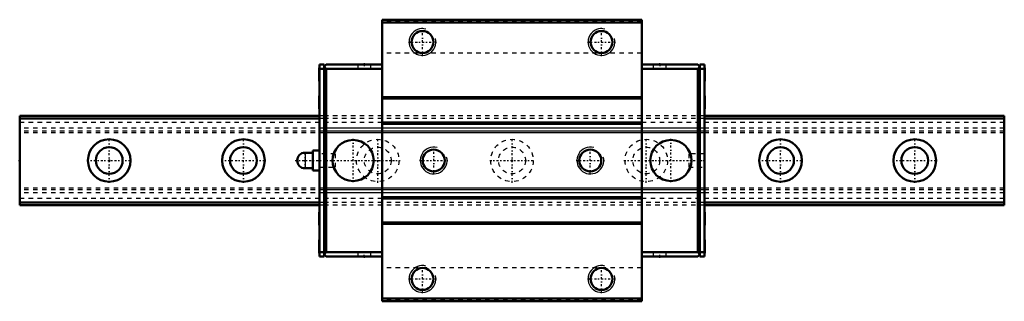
# Model space of a CAD drawing. Header units: millimetres. Extents: x -20 to 200, y -32 to 32.
import ezdxf

# ---------------------------------------------------------------- set-up
doc = ezdxf.new("R2010")
doc.units = ezdxf.units.MM
doc.linetypes.add('Center', pattern=[1.5, 0.45, -0.5, 0.05, -0.5])
doc.linetypes.add('Dashed', pattern=[2, 1, -1])
for name, color, linetype, lineweight in [('2d ConnectionPoints', 7, 'Continuous', 50), ('AM_0', 7, 'Continuous', 50), ('AM_4', 3, 'Continuous', 25), ('AM_5', 3, 'Continuous', 25), ('AM_7', 7, 'Center', 25), ('AM_9', 6, 'Dashed', 25)]:
    doc.layers.add(name, color=color, linetype=linetype, lineweight=lineweight)

# ---------------------------------------------------------------- blocks, each defined once
blk = doc.blocks.new('1_SRG_PB107_grease_nipple_joint_0_in_SRG20XA1SS220LPG200PB1076690001_4')
at = {"layer": 'AM_0'}
for p, q in [((45.5, 2.25), (45.5, -2.25)), ((47, 2.25), (45.5, 2.25)), ((45.5, 1.75), (43.75, 1.75)), ((43.75, -1.75), (45.5, -1.75)), ((45.5, -2.25), (47, -2.25))]:
    blk.add_line(p, q, dxfattribs=at)
blk.add_arc((43.75, 0), 1.75, 90, 270, dxfattribs=at)
at = {"layer": 'AM_4'}
blk.add_line((43.75, 1.75), (43.75, -1.75), dxfattribs=at)
at = {"layer": 'AM_7'}
blk.add_line((43.75, -1.8375), (43.75, 1.8375), dxfattribs=at)
at = {"layer": 'AM_9'}
for p, q in [((50.5, 1.5), (47, 1.5)), ((50.5, 1.5), (50.5, -1.5)), ((47, -1.5), (50.5, -1.5))]:
    blk.add_line(p, q, dxfattribs=at)
blk = doc.blocks.new('2_SRG20XASSPB1071_Slide15_25_0_in_SRG20XA1SS220LPG200PB1076690001_4')
at = {"layer": 'AM_0'}
for p, q in [((119, 31.5), (61, 31.5)), ((61, 31.5), (61, -31.5)), ((119, 30.9), (61, 30.9)), ((119, 31.5), (119, -31.5)), ((46.9, 20.65), (46.9, 17.85)), ((48, 21.5), (47, 21.5)), ((47, 21.5), (47, -21.5)), ((48, 20.5), (47, 20.5)), ((48, 21.5), (48, -21.5)), ((48, 21), (48.5, 21.5)), ((48.5, 20.5), (48, 21)), ((61, 21.5), (48.5, 21.5)), ((48.5, -20.5), (48.5, 20.5)), ((61, 20.5), (48.5, 20.5)), ((119, 21.5), (131.5, 21.5)), ((119, 20.5), (131.5, 20.5)), ((132, 21), (131.5, 21.5)), ((131.5, 20.5), (132, 21)), ((131.5, -20.5), (131.5, 20.5)), ((132, 21.5), (133, 21.5)), ((132, 21.5), (132, -21.5)), ((132, 20.5), (133, 20.5)), ((133, -21.5), (133, 21.5)), ((133.1, 20.65), (133.1, 17.85)), ((46.9, 14.4), (46.9, 11.6)), ((119, 14.18), (61, 14.18)), ((119, 13.88), (61, 13.88)), ((133.1, 14.4), (133.1, 11.6)), ((119, 8.5), (61, 8.5)), ((119, 8.2), (61, 8.2)), ((119, -8.2), (61, -8.2)), ((119, -8.5), (61, -8.5)), ((46.9, -11.6), (46.9, -14.4)), ((133.1, -11.6), (133.1, -14.4)), ((61, -13.88), (119, -13.88)), ((119, -14.18), (61, -14.18)), ((46.9, -17.85), (46.9, -20.65)), ((133.1, -17.85), (133.1, -20.65)), ((48, -20.5), (47, -20.5)), ((48, -21.5), (47, -21.5)), ((48, -21), (48.5, -20.5)), ((48.5, -21.5), (48, -21)), ((61, -20.5), (48.5, -20.5)), ((61, -21.5), (48.5, -21.5)), ((119, -20.5), (131.5, -20.5)), ((119, -21.5), (131.5, -21.5)), ((132, -21), (131.5, -20.5)), ((131.5, -21.5), (132, -21)), ((132, -20.5), (133, -20.5)), ((132, -21.5), (133, -21.5)), ((119, -30.9), (61, -30.9)), ((119, -31.5), (61, -31.5))]:
    blk.add_line(p, q, dxfattribs=at)
for centre, radius in [((70, 26.5), 2.4585), ((110, 26.5), 2.4585), ((54.5, 0), 4.6), ((125.5, 0), 4.6), ((72.5, 0), 2.4585), ((107.5, 0), 2.4585), ((70, -26.5), 2.4585), ((110, -26.5), 2.4585)]:
    blk.add_circle(centre, radius, dxfattribs=at)
for centre, start, end in [((47, 20.65), 90, 180), ((133, 20.65), 0, 90), ((47, 17.85), 180, 270), ((133, 17.85), 270, 360), ((47, 14.4), 90, 180), ((133, 14.4), 0, 90), ((47, 11.6), 180, 270), ((133, 11.6), 270, 360), ((47, -11.6), 90, 180), ((133, -11.6), 0, 90), ((47, -14.4), 180, 270), ((133, -14.4), 270, 360), ((47, -17.85), 90, 180), ((133, -17.85), 0, 90), ((47, -20.65), 180, 270), ((133, -20.65), 270, 360)]:
    blk.add_arc(centre, 0.1, start, end, dxfattribs=at)
at = {"layer": 'AM_5'}
for centre in [(70, 26.5), (110, 26.5), (72.5, 0), (107.5, 0), (70, -26.5), (110, -26.5)]:
    blk.add_arc(centre, 3, 75, 15, dxfattribs=at)
at = {"layer": 'AM_7'}
for p, q in [((70, 23.35), (70, 29.65)), ((110, 23.35), (110, 29.65)), ((66.85, 26.5), (73.15, 26.5)), ((106.85, 26.5), (113.15, 26.5)), ((57, 21.55), (57, 20.45)), ((123, 21.55), (123, 20.45)), ((46.895, 19.25), (47.005, 19.25)), ((132.995, 19.25), (133.105, 19.25)), ((46.895, 13), (47.005, 13)), ((132.995, 13), (133.105, 13)), ((54.5, -4.83), (54.5, 4.83)), ((125.5, -4.83), (125.5, 4.83)), ((72.5, -3.15), (72.5, 3.15)), ((107.5, -3.15), (107.5, 3.15)), ((69.35, 0), (75.65, 0)), ((104.35, 0), (110.65, 0)), ((115.0125, 0), (133.175, 0)), ((46.895, -13), (47.005, -13)), ((132.995, -13), (133.105, -13)), ((46.895, -19.25), (47.005, -19.25)), ((132.995, -19.25), (133.105, -19.25)), ((57, -21.55), (57, -20.45)), ((123, -21.55), (123, -20.45)), ((70, -29.65), (70, -23.35)), ((110, -29.65), (110, -23.35)), ((66.85, -26.5), (73.15, -26.5)), ((106.85, -26.5), (113.15, -26.5))]:
    blk.add_line(p, q, dxfattribs=at)
at = {"layer": 'AM_9'}
for p, q in [((119, 31.2), (61, 31.2)), ((119, 24.041), (61, 24.041)), ((46.95, 20), (46.9, 20)), ((46.95, 20), (46.95, 18.5)), ((48.5, 20.5), (48, 20.5)), ((55.55, 21.5), (55.55, 20.5)), ((58.45, 20.5), (58.45, 21.5)), ((121.55, 21.5), (121.55, 20.5)), ((124.45, 20.5), (124.45, 21.5)), ((131.5, 20.5), (132, 20.5)), ((133.05, 20), (133.1, 20)), ((133.05, 20), (133.05, 18.5)), ((46.95, 19.25), (46.9, 19.25)), ((46.95, 18.5), (46.9, 18.5)), ((133.05, 19.25), (133.1, 19.25)), ((133.05, 18.5), (133.1, 18.5)), ((46.95, 13.75), (46.9, 13.75)), ((46.95, 13.75), (46.95, 12.25)), ((133.05, 13.75), (133.1, 13.75)), ((133.05, 13.75), (133.05, 12.25)), ((46.95, 13), (46.9, 13)), ((46.95, 12.25), (46.9, 12.25)), ((133.05, 13), (133.1, 13)), ((133.05, 12.25), (133.1, 12.25)), ((133, 10), (47, 10)), ((48, 9.4), (47, 9.4)), ((133, 9.4), (132, 9.4)), ((133, 7.251), (47, 7.251)), ((133, 6.5708), (47, 6.5708)), ((133, 6.2), (47, 6.2)), ((50.5, 1.5), (47, 1.5)), ((50.5, 1.5), (50.5, -1.5)), ((129.5, 1.5), (129.5, -1.5)), ((133, 1.5), (129.5, 1.5)), ((47, -1.5), (50.5, -1.5)), ((129.5, -1.5), (133, -1.5)), ((133, -6.2), (47, -6.2)), ((133, -6.5708), (47, -6.5708)), ((133, -7.251), (47, -7.251)), ((48, -9.4), (47, -9.4)), ((133, -10), (47, -10)), ((133, -9.4), (132, -9.4)), ((46.95, -12.25), (46.9, -12.25)), ((46.95, -13), (46.9, -13)), ((46.95, -12.25), (46.95, -13.75)), ((133.05, -12.25), (133.1, -12.25)), ((133.05, -12.25), (133.05, -13.75)), ((133.05, -13), (133.1, -13)), ((46.95, -13.75), (46.9, -13.75)), ((133.05, -13.75), (133.1, -13.75)), ((46.95, -18.5), (46.9, -18.5)), ((46.95, -19.25), (46.9, -19.25)), ((46.95, -18.5), (46.95, -20)), ((133.05, -18.5), (133.1, -18.5)), ((133.05, -18.5), (133.05, -20)), ((133.05, -19.25), (133.1, -19.25)), ((46.95, -20), (46.9, -20)), ((48.5, -20.5), (48, -20.5)), ((55.55, -20.5), (55.55, -21.5)), ((58.45, -21.5), (58.45, -20.5)), ((121.55, -20.5), (121.55, -21.5)), ((124.45, -21.5), (124.45, -20.5)), ((131.5, -20.5), (132, -20.5)), ((133.05, -20), (133.1, -20)), ((119, -24.041), (61, -24.041)), ((119, -31.2), (61, -31.2))]:
    blk.add_line(p, q, dxfattribs=at)
blk = doc.blocks.new('3_SRG20XA22020_Track_0_in_SRG20XA1SS220LPG200PB1076690001_4')
at = {"layer": 'AM_0'}
for p, q in [((-20, 10), (-20, -10)), ((47, 10), (-20, 10)), ((47, 9.4), (-20, 9.4)), ((200, 10), (133, 10)), ((200, 9.4), (133, 9.4)), ((200, 10), (200, -10)), ((47, -9.4), (-20, -9.4)), ((47, -10), (-20, -10)), ((200, -9.4), (133, -9.4)), ((200, -10), (133, -10))]:
    blk.add_line(p, q, dxfattribs=at)
for centre, radius in [((0, 0), 4.75), ((30, 0), 4.75), ((150, 0), 4.75), ((180, 0), 4.75), ((0, 0), 3), ((30, 0), 3), ((150, 0), 3), ((180, 0), 3)]:
    blk.add_circle(centre, radius, dxfattribs=at)
at = {"layer": 'AM_7'}
for p, q in [((0, -4.99), (0, 4.99)), ((30, -4.99), (30, 4.99)), ((60, -4.99), (60, 4.99)), ((90, -4.99), (90, 4.99)), ((120, -4.99), (120, 4.99)), ((150, -4.99), (150, 4.99)), ((180, -4.99), (180, 4.99)), ((-4.99, 0), (4.99, 0)), ((25.01, 0), (34.99, 0)), ((41.58, 0), (64.99, 0)), ((85.01, 0), (94.99, 0)), ((145.01, 0), (154.99, 0)), ((175.01, 0), (184.99, 0))]:
    blk.add_line(p, q, dxfattribs=at)
at = {"layer": 'AM_9'}
for p, q in [((48, 10), (47, 10)), ((133, 9.4), (47, 9.4)), ((133, 10), (132, 10)), ((61, 8.5), (-20, 8.5)), ((200, 7.25), (-20, 7.25)), ((200, 8.5), (119, 8.5)), ((200, 6.57), (-20, 6.57)), ((200, 6.2), (-20, 6.2)), ((200, -6.2), (-20, -6.2)), ((200, -6.57), (-20, -6.57)), ((200, -7.25), (-20, -7.25)), ((61, -8.5), (-20, -8.5)), ((200, -8.5), (119, -8.5)), ((133, -9.4), (47, -9.4)), ((48, -10), (47, -10)), ((133, -10), (132, -10))]:
    blk.add_line(p, q, dxfattribs=at)
for centre, radius in [((60, 0), 4.75), ((90, 0), 4.75), ((120, 0), 4.75), ((60, 0), 3), ((90, 0), 3), ((120, 0), 3)]:
    blk.add_circle(centre, radius, dxfattribs=at)

msp = doc.modelspace()

# ---------------------------------------------------------------- linework, layer by layer
at = {"layer": '2d ConnectionPoints'}
for p in [(57, 21.5), (123, 21.5), (-20, 0), (0, 0), (0, 0), (47, 0), (90, 0), (133, 0), (57, -21.5), (123, -21.5)]:
    msp.add_point(p, dxfattribs=at)

# ---------------------------------------------------------------- block references
for name in ['2_SRG20XASSPB1071_Slide15_25_0_in_SRG20XA1SS220LPG200PB1076690001_4', '3_SRG20XA22020_Track_0_in_SRG20XA1SS220LPG200PB1076690001_4', '1_SRG_PB107_grease_nipple_joint_0_in_SRG20XA1SS220LPG200PB1076690001_4']:
    msp.add_blockref(name, (0, 0))

doc.saveas('drawing.dxf')
